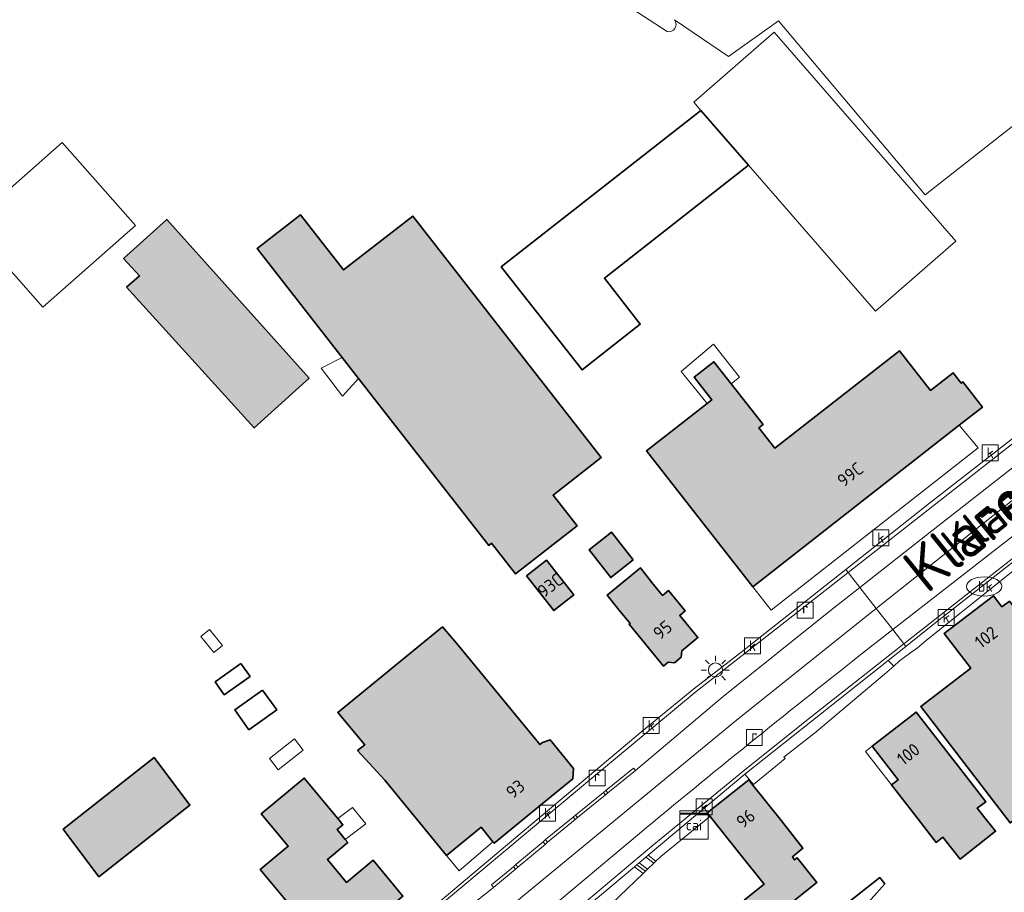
# Model space of a CAD drawing. Header units: metres. Extents: x 200031 to 204075, y 460125 to 464703.
# Tile 86 of 178: x 200751 to 200889, y 464310 to 464432. Entities that reach past the tile are written whole.
import ezdxf
from ezdxf.enums import TextEntityAlignment as Align

# ---------------------------------------------------------------- set-up
doc = ezdxf.new("R2010")
doc.units = ezdxf.units.M
doc.header["$LTSCALE"] = 2
doc.layers.get('0').update_dxf_attribs({"color": 253, "lineweight": 25})
for name, color, linetype, lineweight in [('B-WE-GR-BEPLANTING_CULTUUR_VASTE PLANTENVAK-GV', 253, 'Continuous', 18), ('B-WE-GR-HAAG-G', 253, 'GR-HAAG1', 13), ('B-WE-IE-TERREINAFSCHEIDING_KUNSTMATIG_HEKWERK-G', 253, 'IE-TERREINAFSCHEIDING-KUNSTMATIG', 18), ('B-WE-IE-TERREINAFSCHEIDING_KUNSTMATIG_HEKWERK_RASTER-G', 253, 'IE-TERREINAFSCHEIDING-KUNSTMATIG', 18), ('B-WE-IE-TERREINAFSCHEIDING_KUNSTMATIG_MUUR-G', 253, 'IE-TERREINAFSCHEIDING-KUNSTMATIG-DICHT', 18), ('B-WE-KL-DATA-S', 253, 'Continuous', 25), ('B-WE-KL-ET_LS_OV_LICHTMAST-S', 253, 'Continuous', 25), ('B-WE-KL-WATER-S', 253, 'Continuous', 25), ('B-WE-OG-BEBOUWING-GV', 253, 'Continuous', 35), ('B-WE-OG-BEBOUWING-T18', 253, 'Continuous', 18), ('B-WE-OG-BEBOUWING_LOODS-GV', 253, 'Continuous', 35), ('B-WE-OG-BEBOUWING_LUIFEL-GV', 253, 'Continuous', 18), ('B-WE-OG-BEBOUWING_SCHUUR-GV', 253, 'Continuous', 35), ('B-WE-OG-TERREIN_ERF-GV', 253, 'Continuous', 18), ('B-WE-OG-TOPOGRAFIE-T25_2000', 250, 'Continuous', 18), ('B-WE-OG-TOPOGRAFIE-T25_2500', 250, 'Continuous', 18), ('B-WE-RI-GWA_KOLK-S', 253, 'Continuous', 25), ('B-WE-RI-GWA_RIOOLPUT-S', 253, 'Continuous', 25), ('B-WE-VH-VERHARDING_ASFALT-GV', 253, 'Continuous', 18), ('B-WE-VH-VERHARDING_BETON-A', 254, 'Continuous', 25), ('B-WE-VH-VERHARDING_BETON-GV', 253, 'Continuous', 18), ('B-WE-VH-VERHARDING_BETONSTRAATSTEEN-GV', 253, 'Continuous', 18), ('B-WE-VH-VERHARDING_HALFVERHARDING_GRIND-GV', 253, 'Continuous', 18), ('B-WE-VH-VERHARDING_TEGEL-GV', 253, 'Continuous', 18)]:
    doc.layers.add(name, color=color, linetype=linetype, lineweight=lineweight)
doc.styles.add('NLCS-ISO', font='NLCS-ISO.ttf')
doc.styles.add('NLCS-ISO-M1000-T18', font='NLCS-ISO.ttf', dxfattribs={"height": 1.8})
doc.styles.add('NLCS-ISO-M2000-T25', font='NLCS-ISO.ttf', dxfattribs={"height": 5})
doc.styles.add('NLCS-ISO-M2500-T25', font='NLCS-ISO.ttf', dxfattribs={"height": 6.25})
doc.linetypes.add('GR-HAAG1', pattern='A,6,[176,NLCS.SHX,S=0.125,R=0,X=0,Y=0],-2', length=8)
doc.linetypes.add('IE-TERREINAFSCHEIDING-KUNSTMATIG', pattern='A,4,[82,NLCS.SHX,S=0.75,R=90,X=0,Y=0],4,-2', length=10)
doc.linetypes.add('IE-TERREINAFSCHEIDING-KUNSTMATIG-DICHT', pattern='A,8,-1,[82,NLCS.SHX,S=0.75,R=90,X=0,Y=0],-1', length=10)

# ---------------------------------------------------------------- blocks, each defined once
blk = doc.blocks.new('SKL-DATA_SIGNAAL_CAIKAST-SO')
at = {"color": 0, "linetype": 'ByBlock', "lineweight": 18}
for points in [[(-2, 2), (2, 2), (2, 1.68), (-2, 1.68)], [(-2, 1.52), (2, 1.52), (2, -2), (-2, -2)]]:
    blk.add_lwpolyline(points, close=True, dxfattribs=at)
at = {"color": 0, "linetype": 'ByBlock', "lineweight": 18, "style": 'NLCS-ISO'}
blk.add_text('cai', height=1.5, dxfattribs=at).set_placement((0, 0), align=Align.MIDDLE_CENTER)
blk = doc.blocks.new('SKL-ET_OV_LICHTMAST-SO')
at = {"color": 0, "linetype": 'ByBlock', "lineweight": 18}
for points in [[(-1.41, 1.41), (-0.88, 0.88)], [(0, 2), (0, 1.25)], [(0.88, 0.88), (1.41, 1.41)], [(-1.25, 0), (-2, 0)], [(2, 0), (1.25, 0)], [(-1.41, -1.41), (-0.88, -0.88)], [(0, -1.25), (0, -2)], [(0.88, -0.88), (1.41, -1.41)]]:
    blk.add_lwpolyline(points, dxfattribs=at)
blk.add_circle((0, 0), 1, dxfattribs=at)
blk = doc.blocks.new('SRI-PUT_INSPECTIEPUT_RIOOLPUT-SO')
at = {"color": 0, "linetype": 'ByBlock', "lineweight": 18}
blk.add_lwpolyline([(-1.12, -1.12), (1.12, -1.12), (1.12, 1.12), (-1.12, 1.12)], close=True, dxfattribs=at)
at = {"color": 0, "linetype": 'ByBlock', "lineweight": 18, "style": 'NLCS-ISO'}
blk.add_text('r', height=1.5, dxfattribs=at).set_placement((0, 0.28), align=Align.MIDDLE_CENTER)
blk = doc.blocks.new('SRI-KOLK-SO')
at = {"color": 0, "linetype": 'ByBlock', "lineweight": 18}
blk.add_lwpolyline([(-1.125, -1.125), (1.125, -1.125), (1.125, 1.125), (-1.125, 1.125)], close=True, dxfattribs=at)
at = {"color": 0, "linetype": 'ByBlock', "lineweight": 18, "style": 'NLCS-ISO'}
blk.add_text('k', height=1.5, dxfattribs=at).set_placement((0, 0), align=Align.MIDDLE_CENTER)
blk = doc.blocks.new('SKL-WATER_BRANDKRAAN_BRANDPUT-SO')
at = {"color": 0, "linetype": 'ByBlock', "lineweight": 18}
blk.add_ellipse((0, 0), major_axis=(2.5, 0), ratio=0.54, dxfattribs=at)
at = {"color": 0, "linetype": 'ByBlock', "lineweight": 18, "style": 'NLCS-ISO'}
blk.add_text('bk', height=1.5, dxfattribs=at).set_placement((0.16, 0), align=Align.MIDDLE_CENTER)

msp = doc.modelspace()

# ---------------------------------------------------------------- hatches: boundary and pattern name
at = {"layer": 'B-WE-VH-VERHARDING_BETON-A'}
h = msp.add_hatch(color=256, dxfattribs=at)
h.dxf.hatch_style = 1
h.paths.add_polyline_path([(200765.714, 464394.796), (200783.681, 464374.974), (200791.393, 464381.964), (200771.367, 464404.307), (200765.288, 464398.797), (200767.531, 464396.36)])
h = msp.add_hatch(color=256, dxfattribs=at)
h.dxf.hatch_style = 1
h.paths.add_polyline_path([(200817.064, 464358.755), (200820.448, 464354.418), (200829.12, 464361.186), (200825.736, 464365.522), (200832.506, 464370.804), (200805.987, 464404.791), (200796.255, 464397.198), (200790.181, 464404.982), (200784.076, 464400.219), (200796.061, 464384.86), (200798.361, 464381.912), (200816.67, 464358.447)])
h = msp.add_hatch(color=256, dxfattribs=at)
h.dxf.hatch_style = 1
h.paths.add_polyline_path([(200847.445, 464378.428), (200838.887, 464371.725), (200853.863, 464352.605), (200882.891, 464375.342), (200886.177, 464377.916), (200883.409, 464381.451), (200883.185, 464381.276), (200882.047, 464382.73), (200878.871, 464380.242), (200874.484, 464385.844), (200856.95, 464372.11), (200854.703, 464374.979), (200855.287, 464375.436), (200850.802, 464381.163), (200848.362, 464384.278), (200845.605, 464382.118), (200848.096, 464378.938)])
h = msp.add_hatch(color=256, dxfattribs=at)
h.dxf.hatch_style = 1
h.paths.add_polyline_path([(200837.015, 464356.407), (200833.958, 464360.291), (200830.794, 464357.801), (200833.85, 464353.917)])
h = msp.add_hatch(color=256, dxfattribs=at)
h.dxf.hatch_style = 1
h.paths.add_polyline_path([(200822.013, 464354.139), (200825.837, 464349.269), (200828.656, 464351.483), (200824.832, 464356.353)])
h = msp.add_hatch(color=256, dxfattribs=at)
h.dxf.hatch_style = 1
h.paths.add_polyline_path([(200834.995, 464349.379), (200836.577, 464347.453), (200836.432, 464347.334), (200841.266, 464341.45), (200841.918, 464341.985), (200842.803, 464341.91), (200843.759, 464342.695), (200843.834, 464343.578), (200846.125, 464345.46), (200843.557, 464348.586), (200844.323, 464349.216), (200841.97, 464352.08), (200841.139, 464351.398), (200839.654, 464353.206), (200838.041, 464355.262), (200833.326, 464351.419)])
h = msp.add_hatch(color=256, dxfattribs=at)
h.dxf.hatch_style = 1
h.paths.add_polyline_path([(200888.919, 464349.775), (200887.712, 464351.342), (200880.797, 464346.018), (200884.526, 464341.174), (200877.474, 464335.745), (200890.07, 464319.382), (200897.156, 464324.836), (200898.034, 464325.512), (200893.129, 464331.883), (200899.096, 464336.477), (200892.868, 464344.567), (200893.986, 464345.428), (200889.97, 464350.585)])
h = msp.add_hatch(color=256, dxfattribs=at)
h.dxf.hatch_style = 1
h.paths.add_polyline_path([(200812.15, 464344.683), (200810.174, 464346.966), (200795.432, 464334.909), (200799.226, 464330.355), (200798.21, 464329.561), (200802.036, 464325.389), (200810.747, 464314.778), (200815.603, 464318.764), (200817.263, 464316.742), (200817.44, 464316.526), (200823.681, 464321.65), (200828.492, 464325.6), (200828.627, 464327.043), (200825.334, 464331.055), (200824.249, 464330.721), (200823.868, 464330.408), (200823.716, 464330.593)])
h = msp.add_hatch(color=256, dxfattribs=at)
h.dxf.hatch_style = 1
h.paths.add_polyline_path([(200876.652, 464320.511), (200879.651, 464316.641), (200880.587, 464317.366), (200883.03, 464314.293), (200888.025, 464318.219), (200887.27, 464319.156), (200885.423, 464321.446), (200886.656, 464322.35), (200883.792, 464326.045), (200876.86, 464334.988), (200870.654, 464330.178), (200874.31, 464325.46), (200873.377, 464324.737)])
h = msp.add_hatch(color=256, dxfattribs=at)
h.dxf.hatch_style = 1
h.paths.add_polyline_path([(200761.82, 464311.802), (200774.617, 464321.893), (200769.597, 464328.58), (200756.8, 464318.489)])
h = msp.add_hatch(color=256, dxfattribs=at)
h.dxf.hatch_style = 1
h.paths.add_polyline_path([(200795.434, 464319.995), (200790.702, 464325.691), (200784.656, 464320.669), (200788.462, 464316.088), (200784.514, 464312.809), (200794.572, 464300.701), (200795.879, 464301.786), (200796.267, 464301.319), (200799.08, 464303.656), (200798.668, 464304.151), (200804.602, 464309.08), (200800.417, 464314.118), (200796.67, 464311.005), (200793.974, 464314.25), (200796.828, 464316.621), (200796.488, 464317.03), (200795.323, 464318.432), (200796.156, 464319.125)])
h = msp.add_hatch(color=256, dxfattribs=at)
h.dxf.hatch_style = 1
h.paths.add_polyline_path([(200857.872, 464319.69), (200853.868, 464324.7), (200853.269, 464325.45), (200847.424, 464320.78), (200847.825, 464320.278), (200852.028, 464315.019), (200855.43, 464310.751), (200852.659, 464308.546), (200855.425, 464305.071), (200862.878, 464311.004), (200860.113, 464314.478), (200859.724, 464314.168), (200859.425, 464314.592), (200860.898, 464315.817)])

# ---------------------------------------------------------------- linework, layer by layer
at = {"layer": 'B-WE-GR-BEPLANTING_CULTUUR_VASTE PLANTENVAK-GV', "flags": 128}
msp.add_lwpolyline([(200831.045, 464305.173), (200831.687, 464305.84), (200838.426, 464312.285), (200837.187, 464313.218), (200830.249, 464307.398), (200829.496, 464306.772), (200819.781, 464298.803), (200819.93, 464298.727), (200820.112, 464298.633), (200819.672, 464297.547), (200819.392, 464296.597)], dxfattribs=at)
at = {"layer": 'B-WE-GR-HAAG-G', "flags": 128}
for points in [[(200874.513, 464342.191), (200875.909, 464343.224), (200877.008, 464344.039)], [(200873.682, 464341.432), (200872.4, 464340.32)]]:
    msp.add_lwpolyline(points, dxfattribs=at)
at = {"layer": 'B-WE-IE-TERREINAFSCHEIDING_KUNSTMATIG_HEKWERK-G', "flags": 128}
msp.add_lwpolyline([(200840.887, 464314.639), (200840.218, 464313.999), (200839.925, 464313.718), (200839.044, 464312.876), (200838.751, 464312.596), (200838.426, 464312.285), (200831.687, 464305.84), (200831.045, 464305.173), (200823.157, 464297.558), (200823.552, 464293.428), (200823.705, 464291.834), (200834.494, 464285.029)], dxfattribs=at)
at = {"layer": 'B-WE-IE-TERREINAFSCHEIDING_KUNSTMATIG_HEKWERK_RASTER-G', "flags": 128}
msp.add_lwpolyline([(200847.509, 464320.047), (200840.887, 464314.639)], dxfattribs=at)
at = {"layer": 'B-WE-IE-TERREINAFSCHEIDING_KUNSTMATIG_MUUR-G', "flags": 128}
msp.add_lwpolyline([(200895.751, 464357.884), (200895.166, 464358.617), (200878.225, 464345.073)], dxfattribs=at)
at = {"layer": 'B-WE-OG-BEBOUWING-GV', "flags": 128}
for points in [[(200765.714, 464394.796), (200783.681, 464374.974), (200791.393, 464381.964), (200771.367, 464404.307), (200765.288, 464398.797), (200767.531, 464396.36)], [(200817.064, 464358.755), (200820.448, 464354.418), (200829.12, 464361.186), (200825.736, 464365.522), (200832.506, 464370.804), (200805.987, 464404.791), (200796.255, 464397.198), (200790.181, 464404.982), (200784.076, 464400.219), (200796.061, 464384.86), (200798.361, 464381.912), (200816.67, 464358.447)], [(200847.445, 464378.428), (200838.887, 464371.725), (200853.863, 464352.605), (200882.891, 464375.342), (200886.177, 464377.916), (200883.409, 464381.451), (200883.185, 464381.276), (200882.047, 464382.73), (200878.871, 464380.242), (200874.484, 464385.844), (200856.95, 464372.11), (200854.703, 464374.979), (200855.287, 464375.436), (200850.802, 464381.163), (200848.362, 464384.278), (200845.605, 464382.118), (200848.096, 464378.938)], [(200837.015, 464356.407), (200833.958, 464360.291), (200830.794, 464357.801), (200833.85, 464353.917)], [(200822.013, 464354.139), (200825.837, 464349.269), (200828.656, 464351.483), (200824.832, 464356.353)], [(200834.995, 464349.379), (200836.577, 464347.453), (200836.432, 464347.334), (200841.266, 464341.45), (200841.918, 464341.985), (200842.803, 464341.91), (200843.759, 464342.695), (200843.834, 464343.578), (200846.125, 464345.46), (200843.557, 464348.586), (200844.323, 464349.216), (200841.97, 464352.08), (200841.139, 464351.398), (200839.654, 464353.206), (200838.041, 464355.262), (200833.326, 464351.419)], [(200888.919, 464349.775), (200887.712, 464351.342), (200880.797, 464346.018), (200884.526, 464341.174), (200877.474, 464335.745), (200890.07, 464319.382), (200897.156, 464324.836), (200898.034, 464325.512), (200893.129, 464331.883), (200899.096, 464336.477), (200892.868, 464344.567), (200893.986, 464345.428), (200889.97, 464350.585)], [(200812.15, 464344.683), (200810.174, 464346.966), (200795.432, 464334.909), (200799.226, 464330.355), (200798.21, 464329.561), (200802.036, 464325.389), (200810.747, 464314.778), (200815.603, 464318.764), (200817.263, 464316.742), (200817.44, 464316.526), (200823.681, 464321.65), (200828.492, 464325.6), (200828.627, 464327.043), (200825.334, 464331.055), (200824.249, 464330.721), (200823.868, 464330.408), (200823.716, 464330.593)], [(200876.652, 464320.511), (200879.651, 464316.641), (200880.587, 464317.366), (200883.03, 464314.293), (200888.025, 464318.219), (200887.27, 464319.156), (200885.423, 464321.446), (200886.656, 464322.35), (200883.792, 464326.045), (200876.86, 464334.988), (200870.654, 464330.178), (200874.31, 464325.46), (200873.377, 464324.737)], [(200761.82, 464311.802), (200774.617, 464321.893), (200769.597, 464328.58), (200756.8, 464318.489)], [(200795.434, 464319.995), (200790.702, 464325.691), (200784.656, 464320.669), (200788.462, 464316.088), (200784.514, 464312.809), (200794.572, 464300.701), (200795.879, 464301.786), (200796.267, 464301.319), (200799.08, 464303.656), (200798.668, 464304.151), (200804.602, 464309.08), (200800.417, 464314.118), (200796.67, 464311.005), (200793.974, 464314.25), (200796.828, 464316.621), (200796.488, 464317.03), (200795.323, 464318.432), (200796.156, 464319.125)], [(200857.872, 464319.69), (200853.868, 464324.7), (200853.269, 464325.45), (200847.424, 464320.78), (200847.825, 464320.278), (200852.028, 464315.019), (200855.43, 464310.751), (200852.659, 464308.546), (200855.425, 464305.071), (200862.878, 464311.004), (200860.113, 464314.478), (200859.724, 464314.168), (200859.425, 464314.592), (200860.898, 464315.817)]]:
    msp.add_lwpolyline(points, close=True, dxfattribs=at)
at = {"layer": 'B-WE-OG-BEBOUWING_LOODS-GV', "flags": 128}
msp.add_lwpolyline([(200846.542, 464419.665), (200818.445, 464397.664), (200829.814, 464383.144), (200838.015, 464389.565), (200832.95, 464396.034), (200853.259, 464411.938)], close=True, dxfattribs=at)
at = {"layer": 'B-WE-OG-BEBOUWING_LUIFEL-GV', "flags": 128}
for points in [[(200843.77, 464382.925), (200847.445, 464378.428), (200848.096, 464378.938), (200845.605, 464382.118), (200848.362, 464384.278), (200850.802, 464381.163), (200851.993, 464382.109), (200848.313, 464386.739)], [(200798.361, 464381.912), (200796.061, 464384.86), (200793.072, 464383.359), (200796.089, 464379.456)], [(200853.863, 464352.605), (200856.409, 464349.328), (200885.571, 464372.156), (200882.891, 464375.342)], [(200777.984, 464343.374), (200779.186, 464344.35), (200777.363, 464346.596), (200776.16, 464345.619)], [(200787.05, 464326.869), (200790.57, 464329.6), (200789.333, 464331.194), (200785.813, 464328.463)], [(200873.377, 464324.737), (200874.31, 464325.46), (200870.654, 464330.178), (200869.72, 464329.455)], [(200796.488, 464317.03), (200799.357, 464319.258), (200797.481, 464321.529), (200795.434, 464319.995), (200796.156, 464319.125), (200795.323, 464318.432)], [(200812.503, 464312.65), (200817.263, 464316.742), (200815.603, 464318.764), (200810.747, 464314.778)]]:
    msp.add_lwpolyline(points, close=True, dxfattribs=at)
at = {"layer": 'B-WE-OG-BEBOUWING_SCHUUR-GV', "flags": 128}
for points in [[(200781.779, 464341.83), (200778.153, 464339.237), (200779.456, 464337.414), (200783.082, 464340.007)], [(200784.829, 464338.081), (200780.924, 464335.289), (200782.929, 464332.485), (200786.834, 464335.277)], [(200868.597, 464306.498), (200872.419, 464310.785), (200871.715, 464311.684), (200867.254, 464308.191)]]:
    msp.add_lwpolyline(points, close=True, dxfattribs=at)
at = {"layer": 'B-WE-OG-TERREIN_ERF-GV', "flags": 128}
for points in [[(200841.787, 464430.741), (200835.116, 464435.094), (200818.76, 464446.524), (200795.976, 464461.501), (200776.55, 464474.877), (200762.175, 464484.634), (200748.18, 464493.983), (200714.55, 464468.982), (200610.763, 464391.382), (200653.088, 464337.307), (200655.237, 464334.137), (200667.175, 464319.034), (200668.157, 464317.792), (200669.507, 464318.12), (200732.929, 464373.446)], [(200809.821, 464308.361), (200838.284, 464332.296), (200845.565, 464338.248), (200850.528, 464342.092), (200852.595, 464343.683), (200853.524, 464344.442), (200866.946, 464355.062), (200878.736, 464364.392), (200900.258, 464381.112), (200917.139, 464394.228), (200919.969, 464396.363), (200918.997, 464397.25), (200920.085, 464398.212), (200922.108, 464399.715), (200930.211, 464407.686), (200930.786, 464406.977), (200940.868, 464417.088), (200940.304, 464417.778), (200942.94, 464420.233), (200947.719, 464424.684), (200945.726, 464427.154), (200946.312, 464427.623), (200920.032, 464459.517)], [(200892.515, 464437.159), (200901.511, 464426.179), (200878.096, 464407.791), (200857.458, 464432.265), (200850.446, 464427.238), (200842.811, 464432.399)], [(200895.166, 464358.617), (200878.225, 464345.073), (200877.008, 464344.039), (200876.084, 464343.355), (200875.909, 464343.224), (200874.513, 464342.191), (200873.682, 464341.432), (200872.4, 464340.32), (200862.764, 464332.211), (200858.212, 464328.612), (200858.387, 464328.435), (200853.958, 464324.766), (200853.868, 464324.7), (200857.872, 464319.69), (200860.898, 464315.817), (200859.425, 464314.592), (200859.724, 464314.168), (200860.113, 464314.478), (200862.878, 464311.004), (200855.425, 464305.071)], [(200890.07, 464319.382), (200877.474, 464335.745), (200884.526, 464341.174), (200880.797, 464346.018), (200887.712, 464351.342), (200888.919, 464349.775), (200889.97, 464350.585)], [(200852.659, 464308.546), (200855.43, 464310.751), (200852.028, 464315.019), (200847.825, 464320.278), (200847.509, 464320.047), (200840.887, 464314.639), (200840.218, 464313.999), (200839.925, 464313.718), (200839.044, 464312.876), (200838.751, 464312.596), (200838.426, 464312.285), (200831.687, 464305.84)]]:
    msp.add_lwpolyline(points, dxfattribs=at)
at = {"layer": 'B-WE-OG-TERREIN_ERF-GV'}
msp.add_lwpolyline([(200842.811, 464432.399, -0.7108252), (200841.787, 464430.741)], format="xyb", dxfattribs=at)
at = {"layer": 'B-WE-OG-TERREIN_ERF-GV', "flags": 128}
for points in [[(200846.542, 464419.665), (200845.531, 464420.828), (200856.842, 464430.661), (200882.413, 464401.246), (200871.102, 464391.412), (200853.259, 464411.938), (200832.95, 464396.034), (200838.015, 464389.565), (200829.814, 464383.144), (200818.445, 464397.664)], [(200766.96, 464403.457), (200753.923, 464391.95), (200743.618, 464403.625), (200756.655, 464415.132)], [(200783.681, 464374.974), (200765.714, 464394.796), (200767.531, 464396.36), (200765.288, 464398.797), (200771.367, 464404.307), (200791.393, 464381.964)], [(200825.736, 464365.522), (200829.12, 464361.186), (200820.448, 464354.418), (200817.064, 464358.755), (200816.67, 464358.447), (200798.361, 464381.912), (200796.061, 464384.86), (200784.076, 464400.219), (200790.181, 464404.982), (200796.255, 464397.198), (200805.987, 464404.791), (200832.506, 464370.804)], [(200850.802, 464381.163), (200855.287, 464375.436), (200854.703, 464374.979), (200856.95, 464372.11), (200874.484, 464385.844), (200878.871, 464380.242), (200882.047, 464382.73), (200883.185, 464381.276), (200883.409, 464381.451), (200886.177, 464377.916), (200882.891, 464375.342), (200853.863, 464352.605), (200838.887, 464371.725), (200847.445, 464378.428), (200848.096, 464378.938), (200845.605, 464382.118), (200848.362, 464384.278)], [(200837.015, 464356.407), (200833.85, 464353.917), (200830.794, 464357.801), (200833.958, 464360.291)], [(200822.013, 464354.139), (200824.832, 464356.353), (200828.656, 464351.483), (200825.837, 464349.269)], [(200839.654, 464353.206), (200841.139, 464351.398), (200841.97, 464352.08), (200844.323, 464349.216), (200843.557, 464348.586), (200846.125, 464345.46), (200843.834, 464343.578), (200843.759, 464342.695), (200842.803, 464341.91), (200841.918, 464341.985), (200841.266, 464341.45), (200836.432, 464347.334), (200836.577, 464347.453), (200834.995, 464349.379), (200833.326, 464351.419), (200838.041, 464355.262)], [(200812.15, 464344.683), (200823.716, 464330.593), (200823.868, 464330.408), (200824.249, 464330.721), (200825.334, 464331.055), (200828.627, 464327.043), (200828.492, 464325.6), (200823.681, 464321.65), (200817.44, 464316.526), (200817.263, 464316.742), (200815.603, 464318.764), (200810.747, 464314.778), (200802.036, 464325.389), (200798.21, 464329.561), (200799.226, 464330.355), (200795.432, 464334.909), (200810.174, 464346.966)], [(200888.025, 464318.219), (200883.03, 464314.293), (200880.587, 464317.366), (200879.651, 464316.641), (200876.652, 464320.511), (200873.377, 464324.737), (200874.31, 464325.46), (200870.654, 464330.178), (200876.86, 464334.988), (200883.792, 464326.045), (200886.656, 464322.35), (200885.423, 464321.446), (200887.27, 464319.156)], [(200761.82, 464311.802), (200756.8, 464318.489), (200769.597, 464328.58), (200774.617, 464321.893)], [(200804.602, 464309.08), (200798.668, 464304.151), (200799.08, 464303.656), (200796.267, 464301.319), (200795.879, 464301.786), (200794.572, 464300.701), (200784.514, 464312.809), (200788.462, 464316.088), (200784.656, 464320.669), (200790.702, 464325.691), (200795.434, 464319.995), (200796.156, 464319.125), (200795.323, 464318.432), (200796.488, 464317.03), (200796.828, 464316.621), (200793.974, 464314.25), (200796.67, 464311.005), (200800.417, 464314.118)]]:
    msp.add_lwpolyline(points, close=True, dxfattribs=at)
at = {"layer": 'B-WE-VH-VERHARDING_ASFALT-GV', "flags": 128}
for points in [[(200949.584, 464411.722), (200947.39, 464414.532), (200943.396, 464411.37), (200935.198, 464405.47), (200931.501, 464402.494), (200917.428, 464390.693), (200915.864, 464389.444), (200915.522, 464389.152), (200912.372, 464386.672), (200912.004, 464386.352), (200908.075, 464383.234), (200907.7, 464382.939), (200903.783, 464379.796), (200878.789, 464360.304), (200868.923, 464352.53), (200871.229, 464349.576), (200897.686, 464370.573), (200937.75, 464402.273)], [(200930.039, 464392.015), (200941.36, 464400.957), (200946.617, 464405.108), (200948.214, 464406.364), (200951.684, 464409.03), (200949.584, 464411.722), (200937.75, 464402.273), (200897.686, 464370.573), (200871.229, 464349.576), (200873.568, 464346.579), (200896.997, 464364.843), (200907.741, 464373.349), (200907.267, 464374.018), (200910.557, 464376.607)], [(200903.783, 464379.796), (200903.502, 464380.147), (200902.134, 464381.912), (200867.283, 464354.632), (200868.923, 464352.53), (200878.789, 464360.304)], [(200895.599, 464360.693), (200909.324, 464371.301), (200907.741, 464373.349), (200896.997, 464364.843), (200873.568, 464346.579), (200875.125, 464344.583)], [(200871.229, 464349.576), (200868.923, 464352.53), (200864.57, 464349.1), (200849.68, 464337.18), (200837.333, 464326.76), (200833.46, 464323.611), (200833.095, 464323.317), (200829.194, 464320.127), (200828.846, 464319.851), (200824.969, 464316.677), (200824.619, 464316.36), (200820.766, 464313.176), (200820.44, 464312.876), (200817.345, 464310.301), (200811.466, 464305.64), (200795.678, 464291.928), (200791.738, 464288.43), (200794.425, 464285.612), (200796.935, 464287.945), (200821.215, 464308.829), (200851.538, 464333.854)], [(200833.176, 464323.96), (200832.81, 464323.665), (200833.095, 464323.317), (200833.46, 464323.611)], [(200828.909, 464320.475), (200828.561, 464320.199), (200828.846, 464319.851), (200829.194, 464320.127)], [(200824.684, 464317.025), (200824.333, 464316.707), (200824.619, 464316.36), (200824.969, 464316.677)], [(200820.48, 464313.523), (200820.153, 464313.222), (200820.44, 464312.876), (200820.766, 464313.176)]]:
    msp.add_lwpolyline(points, close=True, dxfattribs=at)
for points in [[(200811.466, 464305.64), (200817.345, 464310.301), (200817.057, 464310.647), (200820.153, 464313.222), (200820.48, 464313.523), (200824.333, 464316.707), (200824.684, 464317.025), (200828.561, 464320.199), (200828.909, 464320.475), (200832.81, 464323.665), (200833.176, 464323.96), (200837.048, 464327.091), (200837.333, 464326.76), (200849.68, 464337.18), (200864.57, 464349.1), (200868.923, 464352.53), (200867.283, 464354.632), (200845.856, 464337.86), (200831.186, 464325.702), (200808.98, 464307.109)], [(200868.876, 464342.922), (200873.568, 464346.579), (200871.229, 464349.576), (200851.538, 464333.854), (200821.215, 464308.829), (200796.935, 464287.945), (200794.425, 464285.612), (200796.806, 464283.114), (200797.311, 464283.579), (200803.725, 464289.259), (200818.837, 464301.93), (200837.897, 464317.908)], [(200852.428, 464326.61), (200861.413, 464333.794), (200875.125, 464344.583), (200873.568, 464346.579), (200868.876, 464342.922)], [(200837.897, 464317.908), (200818.837, 464301.93), (200819.134, 464298.848), (200839.628, 464316.119), (200852.428, 464326.61)]]:
    msp.add_lwpolyline(points, dxfattribs=at)
at = {"layer": 'B-WE-VH-VERHARDING_ASFALT-GV'}
for points in [[(200837.897, 464317.908, -0.0066319), (200868.876, 464342.922)], [(200868.876, 464342.922, 0.0066319), (200837.897, 464317.908)]]:
    msp.add_lwpolyline(points, format="xyb", dxfattribs=at)
at = {"layer": 'B-WE-VH-VERHARDING_BETON-GV', "flags": 128}
for points in [[(200837.333, 464326.76), (200837.048, 464327.091), (200833.176, 464323.96), (200833.46, 464323.611)], [(200833.095, 464323.317), (200832.81, 464323.665), (200828.909, 464320.475), (200829.194, 464320.127)], [(200828.846, 464319.851), (200828.561, 464320.199), (200824.684, 464317.025), (200824.969, 464316.677)], [(200824.619, 464316.36), (200824.333, 464316.707), (200820.48, 464313.523), (200820.766, 464313.176)], [(200820.44, 464312.876), (200820.153, 464313.222), (200817.057, 464310.647), (200817.345, 464310.301)]]:
    msp.add_lwpolyline(points, close=True, dxfattribs=at)
at = {"layer": 'B-WE-VH-VERHARDING_BETONSTRAATSTEEN-GV', "flags": 128}
for points in [[(200902.134, 464381.912), (200915.938, 464392.606), (200917.486, 464393.805), (200922.071, 464397.734), (200927.074, 464402.469), (200929.306, 464404.724), (200939.562, 464415.08), (200943.777, 464419.161), (200943.409, 464419.632), (200940.868, 464417.088), (200930.786, 464406.977), (200926.701, 464402.852), (200921.704, 464398.122), (200919.969, 464396.363), (200917.139, 464394.228), (200900.258, 464381.112), (200878.736, 464364.392), (200866.946, 464355.062), (200867.283, 464354.632)], [(200913.968, 464374.272), (200931.891, 464388.165), (200947.71, 464400.312), (200950.228, 464402.11), (200950.089, 464402.3), (200949.914, 464402.537), (200947.381, 464400.717), (200909.324, 464371.301), (200895.599, 464360.693), (200875.125, 464344.583), (200875.399, 464344.232), (200879.426, 464347.425), (200894.63, 464359.36), (200895.912, 464360.366), (200905.347, 464367.633), (200907.912, 464369.608)], [(200895.166, 464358.617), (200894.63, 464359.36), (200879.426, 464347.425), (200875.399, 464344.232), (200872.877, 464342.232), (200873.682, 464341.432), (200874.513, 464342.191), (200875.909, 464343.224), (200876.084, 464343.355), (200877.008, 464344.039), (200878.225, 464345.073)], [(200831.186, 464325.702), (200845.856, 464337.86), (200867.283, 464354.632), (200866.946, 464355.062), (200853.524, 464344.442), (200852.595, 464343.683), (200850.528, 464342.092), (200845.565, 464338.248), (200838.284, 464332.296), (200809.821, 464308.361), (200808.698, 464307.429), (200796.916, 464297.529), (200793.584, 464294.699), (200789.263, 464291.027), (200789.582, 464290.691), (200793.901, 464294.362), (200797.279, 464297.122), (200808.98, 464307.109)], [(200852.727, 464326.255), (200872.877, 464342.232), (200875.399, 464344.232), (200875.125, 464344.583), (200861.413, 464333.794), (200852.428, 464326.61), (200839.628, 464316.119), (200819.134, 464298.848), (200819.297, 464298.677), (200819.443, 464298.524), (200819.781, 464298.803), (200829.496, 464306.772), (200830.249, 464307.398), (200837.187, 464313.218), (200837.522, 464313.499), (200837.837, 464313.764), (200838.783, 464314.558), (200839.099, 464314.822)], [(200872.4, 464340.32), (200873.682, 464341.432), (200872.877, 464342.232), (200852.727, 464326.255), (200853.958, 464324.766), (200858.387, 464328.435), (200858.212, 464328.612), (200862.764, 464332.211)]]:
    msp.add_lwpolyline(points, close=True, dxfattribs=at)
at = {"layer": 'B-WE-VH-VERHARDING_HALFVERHARDING_GRIND-GV', "flags": 128}
for points in [[(200847.825, 464320.278), (200847.424, 464320.78), (200853.269, 464325.45), (200853.868, 464324.7), (200853.958, 464324.766), (200852.727, 464326.255), (200839.099, 464314.822), (200840.218, 464313.999), (200840.887, 464314.639), (200847.509, 464320.047)], [(200838.783, 464314.558), (200837.837, 464313.764), (200839.044, 464312.876), (200839.925, 464313.718)], [(200837.522, 464313.499), (200837.187, 464313.218), (200838.426, 464312.285), (200838.751, 464312.596)]]:
    msp.add_lwpolyline(points, close=True, dxfattribs=at)
at = {"layer": 'B-WE-VH-VERHARDING_TEGEL-GV', "flags": 128}
for points in [[(200837.837, 464313.764), (200837.522, 464313.499), (200838.751, 464312.596), (200839.044, 464312.876)], [(200839.099, 464314.822), (200838.783, 464314.558), (200839.925, 464313.718), (200840.218, 464313.999)]]:
    msp.add_lwpolyline(points, close=True, dxfattribs=at)

# ---------------------------------------------------------------- block references
at = {"layer": 'B-WE-KL-DATA-S'}
msp.add_blockref('SKL-DATA_SIGNAAL_CAIKAST-SO', (200845.574, 464319.082), dxfattribs=at)
at = {"layer": 'B-WE-KL-ET_LS_OV_LICHTMAST-S'}
msp.add_blockref('SKL-ET_OV_LICHTMAST-SO', (200848.59, 464340.896), dxfattribs=at)
at = {"layer": 'B-WE-KL-WATER-S'}
msp.add_blockref('SKL-WATER_BRANDKRAAN_BRANDPUT-SO', (200886.416, 464352.666), dxfattribs=at)
at = {"layer": 'B-WE-RI-GWA_KOLK-S'}
for p in [(200887.266, 464371.47), (200871.874, 464359.509), (200881.064, 464348.301), (200853.801, 464344.314), (200839.541, 464333.099), (200846.988, 464321.663), (200824.942, 464320.744)]:
    msp.add_blockref('SRI-KOLK-SO', p, dxfattribs=at)
at = {"layer": 'B-WE-RI-GWA_RIOOLPUT-S'}
for p in [(200861.226, 464349.339), (200854.068, 464331.402), (200831.941, 464325.699)]:
    msp.add_blockref('SRI-PUT_INSPECTIEPUT_RIOOLPUT-SO', p, dxfattribs=at)

# ---------------------------------------------------------------- texts
at = {"layer": 'B-WE-OG-BEBOUWING-T18', "style": 'NLCS-ISO-M1000-T18'}
for s, rotation, p in [('99C', 38.1, (200867.553, 464368.409)), ('93C', 38.1, (200825.335, 464352.811)), ('95', 39.5, (200841.149, 464346.54)), ('102', 37.6, (200886.695, 464345.511)), ('100', 37.8, (200875.74, 464329.06)), ('93', 39.4, (200820.428, 464324.155)), ('96', 38.6, (200852.843, 464319.99))]:
    msp.add_text(s, height=1.8, rotation=rotation, dxfattribs=at).set_placement(p, align=Align.MIDDLE)
at = {"layer": 'B-WE-OG-TOPOGRAFIE-T25_2000', "style": 'NLCS-ISO-M2000-T25'}
msp.add_text('Klarenbeekseweg', height=5, rotation=39, dxfattribs=at).set_placement((200901.624, 464373.174), align=Align.MIDDLE)
at = {"layer": 'B-WE-OG-TOPOGRAFIE-T25_2500', "style": 'NLCS-ISO-M2500-T25'}
msp.add_text('Klarenbeekseweg', height=6.25, rotation=39, dxfattribs=at).set_placement((200901.624, 464373.174), align=Align.MIDDLE)

doc.saveas('drawing.dxf')
